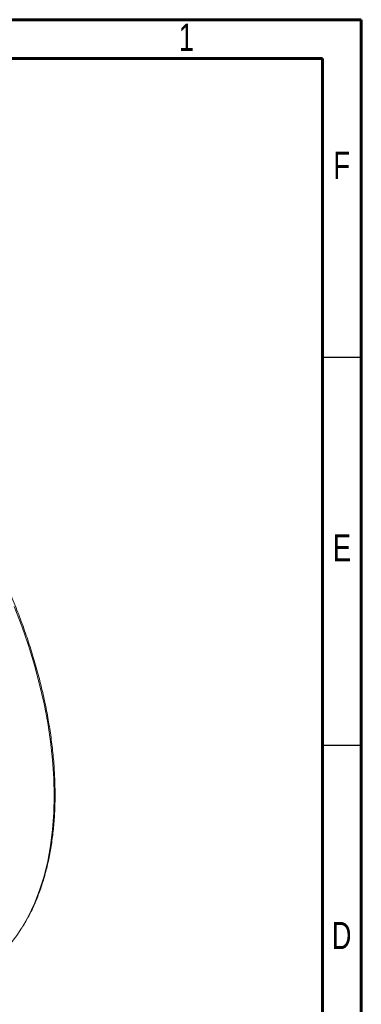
# Model space of a CAD drawing. Header units: inches. Extents: x 0.6 to 16.3, y 0.2 to 11.5.
# Tile 12 of 12: x 14.6 to 16.3, y 6.5 to 11.5. Entities that reach past the tile are written whole.
import ezdxf

# ---------------------------------------------------------------- set-up
doc = ezdxf.new("R2010")
doc.units = ezdxf.units.IN
doc.header["$MEASUREMENT"] = 0
doc.styles.add('SLDTEXTSTYLE0', font='TXT', dxfattribs={"width": 0.75})

msp = doc.modelspace()

# ---------------------------------------------------------------- linework, layer by layer
at = {"color": 7, "linetype": 'Continuous', "lineweight": 60}
for p, q in [((0.59055118, 11.49606299), (16.33858268, 11.49606299)), ((16.33858268, 11.49606299), (16.33858268, 0.19685039)), ((0.78740157, 11.2992126), (16.14173228, 11.2992126)), ((16.14173228, 11.2992126), (16.14173228, 0.39370079))]:
    msp.add_line(p, q, dxfattribs=at)
at = {"color": 7, "linetype": 'Continuous', "lineweight": 30}
for p, q in [((16.33858268, 9.78346457), (16.14173228, 9.78346457)), ((16.33858268, 7.81496063), (16.14173228, 7.81496063))]:
    msp.add_line(p, q, dxfattribs=at)
at = {"color": 8, "linetype": 'Continuous', "lineweight": 15, "flags": 128}
msp.add_lwpolyline([(14.61548171, 6.88985524), (14.61623131, 6.891053), (14.65026206, 6.9506435), (14.68052807, 7.01441866), (14.70694056, 7.08219142), (14.72942206, 7.15376297), (14.74790663, 7.22892339), (14.76234004, 7.30745223), (14.77267997, 7.38911914), (14.77889609, 7.47368458), (14.78097016, 7.5609005), (14.77889609, 7.65051109), (14.77267997, 7.7422535), (14.76234004, 7.83585864), (14.74790663, 7.93105194), (14.72942206, 8.0275542), (14.70694056, 8.12508234), (14.68052807, 8.2233503), (14.65026206, 8.32206985), (14.61623131, 8.42095143), (14.57853563, 8.51970499)], dxfattribs=at)
at = {"color": 7, "linetype": 'Continuous', "lineweight": 15}
msp.add_arc((14.00309639, 7.26381702), 0.71753968, 300.44441379, 328.58908235, dxfattribs=at)
msp.add_open_spline([(14.61865301, 6.89322677), (14.62856689, 6.9095428), (14.64967335, 6.94427928), (14.67785408, 7.00203686), (14.7040169, 7.06530944), (14.72658935, 7.13212045), (14.74561559, 7.20216948), (14.76101603, 7.27530191), (14.77275798, 7.35131328), (14.78080982, 7.43000322), (14.785153, 7.51116207), (14.78577853, 7.59457499), (14.78268766, 7.68002201), (14.77589143, 7.76727877), (14.7654104, 7.85611738), (14.75127449, 7.94630629), (14.73352292, 8.03761083), (14.71220401, 8.12979366), (14.68737509, 8.22261529), (14.65910237, 8.3158347), (14.62746075, 8.40920986), (14.59253367, 8.50249833), (14.55441292, 8.59545785), (14.51319838, 8.68784701), (14.4689978, 8.77942579), (14.42192655, 8.86995622), (14.37210727, 8.95920299), (14.31966966, 9.04693398), (14.26475009, 9.13292091), (14.20749126, 9.21693995), (14.14804176, 9.29877237), (14.08655569, 9.37820508), (14.02319224, 9.45503116), (13.95811536, 9.52905031), (13.89149322, 9.60006941), (13.82349786, 9.66790305), (13.7543047, 9.73237355), (13.68409207, 9.79331303), (13.61304094, 9.85055774), (13.54133391, 9.9039709), (13.46915681, 9.95335922), (13.4133787, 9.98832482), (13.38173111, 10.00677496), (13.37425598, 10.01113286)], degree=3, knots=[0, 0, 0, 0, 0.02197430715, 0.04678285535, 0.07161454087, 0.09646587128, 0.12133293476, 0.14621188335, 0.17109924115, 0.19599206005, 0.22088796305, 0.24578511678, 0.27068181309, 0.29557720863, 0.32047076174, 0.34536215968, 0.37025126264, 0.3951380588, 0.42002262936, 0.44490512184, 0.4697857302, 0.49466468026, 0.51954221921, 0.54441860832, 0.56929411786, 0.59416902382, 0.61904360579, 0.64391814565, 0.66879287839, 0.69366804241, 0.71854392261, 0.74342080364, 0.76829896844, 0.79317869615, 0.8180602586, 0.84294391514, 0.86782990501, 0.89271843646, 0.9176096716, 0.94250370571, 0.96740053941, 0.99230004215, 1, 1, 1, 1], dxfattribs=at)

# ---------------------------------------------------------------- texts
at = {"color": 7, "linetype": 'Continuous', "lineweight": 0, "char_height": 0.13779528, "attachment_point": 2, "style": 'SLDTEXTSTYLE0'}
for s, insert in [('1', (15.45136838, 11.47568946)), ('F', (16.23872211, 10.82608317)), ('E', (16.24039671, 8.88710679)), ('D', (16.23857857, 6.92112981))]:
    msp.add_mtext(s, dxfattribs=dict(at, insert=insert))

doc.saveas('drawing.dxf')
